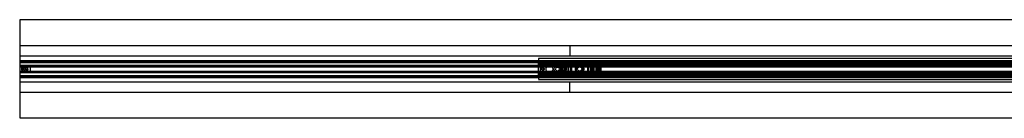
# Model space of a CAD drawing. Header units: millimetres. Extents: x -2050 to 2050, y -94 to 94.
# Tile 1 of 3: x -2050 to -161, y -94 to 94. Entities that reach past the tile are written whole.
import ezdxf

# ---------------------------------------------------------------- set-up
doc = ezdxf.new("R2010")
doc.units = ezdxf.units.MM
doc.header["$LTSCALE"] = 10
doc.linetypes.add('ALLCAD_Strich', pattern=[0.2, 0.15, -0.05])
doc.layers.add('BESCH_KONT_sich_schn_grun_2d', color=10, linetype='Continuous')

msp = doc.modelspace()

# ---------------------------------------------------------------- linework, layer by layer
at = {"layer": 'BESCH_KONT_sich_schn_grun_2d', "linetype": 'ALLCAD_Strich'}
for p, q in [((-2050, 94), (-2050, -94)), ((2050, 94), (-2050, 94)), ((2050, 44), (-2050, 44)), ((-995, 44), (-995, 25)), ((-2050, 25), (2050, 25)), ((-1055, 20), (-1055, 10)), ((0, 20), (-1055, 20)), ((-2050, 16.5), (2050, 16.5)), ((-2050, 14), (2050, 14)), ((-2050, 12.4), (2050, 12.4)), ((-2030, 7), (-2050, 7)), ((2050, 7), (-2050, 7)), ((-2050, 6), (172, 6)), ((-2050, 5.5), (-2050, 5.5)), ((-2050, 5.5), (-2050, 5.5)), ((-2050, 5.5), (-2050, 5.5)), ((-2050, 5.5), (-2050, 5.5)), ((-2050, 5.5), (-2050, 5.5)), ((-2050, 5.5), (-2050, 5.5)), ((-2050, 5.5), (-2050, 5.5)), ((-2050, 5.5), (-2050, 5.5)), ((-2050, 5.5), (-2050, 5.5)), ((-2050, 5.5), (2050, 5.5)), ((-2050, 5.5), (-2050, 5.5)), ((-2050, 5.5), (-2050, 5.5)), ((-2050, 5.5), (-2050, 5.5)), ((-2050, 5.5), (-2050, 5.5)), ((-2050, 5.5), (-2050, 5.5)), ((-2050, 5.5), (-2050, 5.5)), ((-2050, 5.5), (-2050, 5.5)), ((-2050, 5.5), (-2050, 5.5)), ((-2050, 5.5), (-2050, 5.5)), ((-2050, 5.5), (-2050, 5.5)), ((-2050, 5.5), (-2050, 5.5)), ((-2050, 5.5), (-2050, 5.5)), ((-2050, 5.5), (-2050, 5.5)), ((-2050, 5.5), (-2050, 5.5)), ((-2050, 5.5), (-2050, 5.5)), ((-2050, 5.5), (-2050, 5.5)), ((-2050, 5.5), (-2050, 5.5)), ((-2050, 5.5), (-2050, 5.5)), ((-2050, 5.5), (-2050, 5.5)), ((-2050, 5.5), (-2050, 5.5)), ((-2050, 5.5), (-2050, 5.5)), ((-2050, 4.5), (2050, 4.5)), ((-2050, 4), (2050, 4)), ((-2040, 6.5), (-2040, 4.5)), ((2040, 6.5), (-2040, 6.5)), ((2040, 4.5), (-2040, 4.5)), ((-2030, 7), (-2030, -7)), ((-2030, 0), (-2030, 0)), ((-2030, 0), (-2030, 0)), ((-2030, 0), (-2030, 0)), ((-2030, 0), (-2030, 0)), ((-2030, 0), (-2030, 0)), ((-2030, 0), (-2030, 0)), ((-2030, 0), (-2030, 0)), ((-2030, 0), (-2030, 0)), ((-2030, 0), (-2030, 0)), ((-2030, 0), (-2030, 0)), ((-2030, 0), (-2030, 0)), ((-2030, 0), (-2030, 0)), ((-2030, 0), (-2030, 0)), ((-2030, 0), (-2030, 0)), ((-2030, 0), (-2030, 0)), ((-2030, 0), (-2030, 0)), ((-2030, 0), (-2030, 0)), ((-1055, 10), (-1055, 11)), ((-0.5, 11), (-1055, 11)), ((-950, 10), (-1055, 10)), ((-1055, -10), (-1055, 10)), ((-1051, 10), (-1055, 10)), ((-1055, -10), (-1055, 10)), ((-10.5, 9), (-1055, 9)), ((-1052, 9), (-1052, -9)), ((-1051, 10), (-1051, 10)), ((-1051, 10), (-1051, 10)), ((-1051, 10), (-1051, 10)), ((-1051, 10), (-1051, 10)), ((-1051, 10), (-1051, 10)), ((-1051, 10), (-1051, 10)), ((-1051, 10), (-1051, 10)), ((-1051, 10), (-1051, 10)), ((-1051, 10), (-1051, 10)), ((-1051, 10), (-1051, -10)), ((-1051, 10), (-1051, 10)), ((-1051, 10), (-1051, 10)), ((-1051, 10), (-1051, 10)), ((-1051, 10), (-1051, 10)), ((-1051, 10), (-1051, 10)), ((-1051, 10), (-1051, 10)), ((-1051, 10), (-1051, 10)), ((-1051, 10), (-1051, 10)), ((-1051, 10), (-1051, 10)), ((-1051, 10), (-1051, 10)), ((-1051, 10), (-1051, 10)), ((-1051, 10), (-1051, 10)), ((-1051, 10), (-1051, 10)), ((-1051, 10), (-1051, 10)), ((-1051, 10), (-1051, 10)), ((-1051, 10), (-1051, 10)), ((-1051, 10), (-1051, 10)), ((-1051, 10), (-1051, 10)), ((-1051, 10), (-1051, 10)), ((-1051, 10), (-1051, 10)), ((-1051, 10), (-1051, 10)), ((-1051, 10), (-1051, 10)), ((-952, 9.5), (-1051, 9.5)), ((-1046, 7.5), (-1046, 4)), ((-1046, 7.5), (-952, 7.5)), ((-1046, -4), (-1046, 4)), ((-1014.5, 11.5), (-1017.5, 11.5)), ((-1017.5, 4.5), (-1017.5, 11.5)), ((-1017.5, 2), (-1017.5, 4.5)), ((-1016, 2), (-1017.5, 2)), ((-1016, 2), (-1016, 4.5)), ((-1016, 2), (-1006.5, 2)), ((-1014.5, 4.5), (-1014.5, 11.5)), ((-1014, 2), (-1014, 4.5)), ((-1013.5, 4.5), (-1013.5, 2)), ((-1011, 0), (-1011, 0)), ((-1011, 0), (-1011, 0)), ((-1011, 0), (-1011, 0)), ((-1011, 0), (-1011, 0)), ((-1011, 0), (-1011, 0)), ((-1011, 0), (-1011, 0)), ((-1011, 0), (-1011, 0)), ((-1011, 0), (-1011, 0)), ((-1011, 0), (-1011, 0)), ((-1011, 0), (-1011, 0)), ((-1011, 0), (-1011, 0)), ((-1011, 0), (-1011, 0)), ((-1011, 0), (-1011, 0)), ((-1011, 0), (-1011, 0)), ((-1011, 0), (-1011, 0)), ((-1011, 0), (-1011, 0)), ((-1011, 0), (-1011, 0)), ((-1011, 0), (-1011, 0)), ((-1010, 2), (-1010, 4.5)), ((-1008, -3), (-1008, 3)), ((-1006.9, 4.5), (-1006.9, 2)), ((-1004.6, 11.7), (-1006.2, 5.7)), ((-1006.2, 5.7), (-983.8, 5.7)), ((-995, 11.7), (-1004.6, 11.7)), ((-1003.5, 4.5), (-1003.5, -4.5)), ((-1003, 3), (-1003, -3)), ((-990, 12), (-1000, 12)), ((-1000, 11.7), (-1000, 12)), ((-1000, -9), (-1000, 9)), ((-999, 5.5), (-999, 4.5)), ((-997.6, 4.5), (-997.6, -4.5)), ((-997.5, 11.7), (-997.5, 5.7)), ((-997.5, 5.5), (-997.5, 4.5)), ((-997.5, 4.5), (-997.5, -4.5)), ((-997, -12), (-997, 12)), ((-985.4, 11.7), (-995, 11.7)), ((-993, -12), (-993, 12)), ((-992.5, 11.7), (-992.5, 5.7)), ((-992.5, 5.5), (-992.5, 4.5)), ((-992.5, 4.5), (-992.5, -4.5)), ((-991.8, 4.5), (-991.8, -4.5)), ((-961, 7.5), (-991, 7.5)), ((-991, 5.5), (-991, 7.5)), ((-991, 5.5), (-991, 4.5)), ((-991, -4.5), (-991, 4.5)), ((-990, 11.7), (-990, 12)), ((-985.4, 11.7), (-983.8, 5.7)), ((-966.6, 11.7), (-968.2, 5.7)), ((-968.2, 5.7), (-945.8, 5.7)), ((-957, 11.7), (-966.6, 11.7)), ((-952, 12), (-962, 12)), ((-962, 11.7), (-962, 12)), ((-961, 7.5), (-961, 5.5)), ((-961, 4.5), (-961, 5.5)), ((-961, 4.5), (-961, -4.5)), ((-960, 4.5), (-960, -4.5)), ((-959.5, 11.7), (-959.5, 5.7)), ((-959.5, 4.5), (-959.5, 5.5)), ((-959.5, 4.5), (-959.5, -4.5)), ((-959, -12), (-959, 12)), ((-947.4, 11.7), (-957, 11.7)), ((-955, -12), (-955, 12)), ((-954.5, 11.7), (-954.5, 5.7)), ((-954.5, 4.5), (-954.5, 5.5)), ((-954.5, 4.5), (-954.5, -4.5)), ((-954.3, 4.5), (-954.3, -4.5)), ((-953, 4.5), (-953, 5.5)), ((-952.1, 4.5), (-952.1, -4.5)), ((-952, 11.7), (-952, 12)), ((-952, 9.5), (-952, 4)), ((-952, 4), (-952, -4)), ((-951.6, 4.5), (-951.6, -4.5)), ((-105, 10), (-950, 10)), ((-948.6, 4.5), (-948.6, -4.5)), ((-947.4, 11.7), (-945.8, 5.7)), ((-945.2, 4.5), (-945.2, -4.5)), ((-943.3, 4.5), (-943.3, 10.5)), ((-943.3, 10.5), (-935.5, 10.5)), ((-943.3, -4.5), (-943.3, 4.5)), ((-943.3, 3.7), (-943, 3.7)), ((-943.3, 3.7), (-943.3, -3.8)), ((-942, 10.5), (-942, 10.5)), ((-942, 10.5), (-942, 10.5)), ((-942, 10.5), (-942, 10.5)), ((-942, 10.5), (-942, 10.5)), ((-942, 10.5), (-942, 10.5)), ((-942, 10.5), (-942, 10.5)), ((-942, 10.5), (-942, 10.5)), ((-942, 10.5), (-942, 10.5)), ((-942, 10.5), (-942, 10.5)), ((-942, 10.5), (-942, 10.5)), ((-942, 10.5), (-942, 10.5)), ((-942, 10.5), (-942, 10.5)), ((-942, 10.5), (-942, 10.5)), ((-942, 10.5), (-942, 10.5)), ((-942, 10.5), (-942, 10.5)), ((-942, 10.5), (-942, 10.5)), ((-942, 10.5), (-942, 10.5)), ((-942, 10.5), (-942, 10.5)), ((-942, 10.5), (-942, 10.5)), ((-942, 10.5), (-942, 10.5)), ((-942, 10.5), (-942, 10.5)), ((-942, 10.5), (-942, -10.5)), ((-942, 10.5), (-942, 10.5)), ((-942, 10.5), (-942, 10.5)), ((-942, 10.5), (-942, 10.5)), ((-942, 10.5), (-942, 10.5)), ((-942, 10.5), (-942, 10.5)), ((-942, 10.5), (-942, 10.5)), ((-942, 10.5), (-942, 10.5)), ((-942, 10.5), (-942, 10.5)), ((-942, 10.5), (-942, 10.5)), ((-940.4, 10.5), (-940.4, -10.5)), ((-938.4, 10.5), (-938.4, -10.5)), ((-936.8, 10.5), (-936.8, -10.5)), ((-936.2, 10.5), (-936.2, -10.5)), ((-935.5, 10.5), (-935.5, 10.5)), ((-935.5, 10.5), (-935.5, 10.5)), ((-935.5, 10.5), (-935.5, -10.5)), ((-935.5, 10.5), (-935.5, -10.5)), ((-2050, -4), (2050, -4)), ((-2050, -4.5), (2050, -4.5)), ((-2050, -5.5), (2050, -5.5)), ((-2050, -6), (172, -6)), ((-2030, -7), (-2050, -7)), ((-2050, -7), (2050, -7)), ((-2050, -12.4), (2050, -12.4)), ((-2050, -14), (2050, -14)), ((-2050, -16.5), (2050, -16.5)), ((-2040, -6.5), (-2040, -4.5)), ((-2040, -4.5), (-44, -4.5)), ((-2040, -6.5), (-44, -6.5)), ((-2030, 0), (-2030, 0)), ((-2030, 0), (-2030, 0)), ((-2030, 0), (-2030, 0)), ((-2030, 0), (-2030, 0)), ((-2030, 0), (-2030, 0)), ((-2030, 0), (-2030, 0)), ((-2030, 0), (-2030, 0)), ((-2030, 0), (-2030, 0)), ((-2030, 0), (-2030, 0)), ((-2030, 0), (-2030, 0)), ((-2030, 0), (-2030, 0)), ((-2030, 0), (-2030, 0)), ((-2030, 0), (-2030, 0)), ((-2030, 0), (-2030, 0)), ((-10.5, -9), (-1055, -9)), ((-1055, -10), (-950, -10)), ((-1055, -10), (-1055, -20)), ((-1055, -11), (-1055, -10)), ((-1051, -10), (-1055, -10)), ((-0.5, -11), (-1055, -11)), ((-952, -9.5), (-1051, -9.5)), ((-1046, -4), (-1046, -7.5)), ((-1046, -7.5), (-952, -7.5)), ((-1017.5, -4.5), (-1017.5, -2)), ((-1017.5, -2), (-1016, -2)), ((-1017.5, -11.5), (-1017.5, -4.5)), ((-1014.5, -11.5), (-1017.5, -11.5)), ((-1006.5, -2), (-1016, -2)), ((-1016, -4.5), (-1016, -2)), ((-1014.5, -11.5), (-1014.5, -4.5)), ((-1014, -4.5), (-1014, -2)), ((-1013.5, -2), (-1013.5, -4.5)), ((-1011, 0), (-1011, 0)), ((-1011, 0), (-1011, 0)), ((-1011, 0), (-1011, 0)), ((-1011, 0), (-1011, 0)), ((-1011, 0), (-1011, 0)), ((-1011, 0), (-1011, 0)), ((-1011, 0), (-1011, 0)), ((-1010, -4.5), (-1010, -2)), ((-1006.9, -2), (-1006.9, -4.5)), ((-1006.2, -5.8), (-983.8, -5.8)), ((-1004.6, -11.8), (-1006.2, -5.8)), ((-995, -11.8), (-1004.6, -11.8)), ((-1000, -12), (-1000, -11.8)), ((-990, -12), (-1000, -12)), ((-999, -4.5), (-999, -5.5)), ((-997.5, -4.5), (-997.5, -5.5)), ((-997.5, -5.8), (-997.5, -11.8)), ((-985.4, -11.8), (-995, -11.8)), ((-992.5, -4.5), (-992.5, -5.5)), ((-992.5, -5.8), (-992.5, -11.8)), ((-991, -4.5), (-991, -5.5)), ((-991, -7.5), (-991, -5.5)), ((-961, -7.5), (-991, -7.5)), ((-990, -12), (-990, -11.8)), ((-985.4, -11.8), (-983.8, -5.8)), ((-968.2, -5.8), (-945.8, -5.8)), ((-966.6, -11.8), (-968.2, -5.8)), ((-957, -11.8), (-966.6, -11.8)), ((-962, -12), (-962, -11.8)), ((-952, -12), (-962, -12)), ((-961, -5.5), (-961, -4.5)), ((-961, -5.5), (-961, -7.5)), ((-959.5, -5.5), (-959.5, -4.5)), ((-959.5, -5.8), (-959.5, -11.8)), ((-947.4, -11.8), (-957, -11.8)), ((-954.5, -5.5), (-954.5, -4.5)), ((-954.5, -5.8), (-954.5, -11.8)), ((-953, -5.5), (-953, -4.5)), ((-952, -4), (-952, -9.5)), ((-952, -12), (-952, -11.8)), ((-105, -10), (-950, -10)), ((-947.4, -11.8), (-945.8, -5.8)), ((-943, -3.8), (-943.3, -3.8)), ((-943.3, -10.5), (-943.3, -4.5)), ((-935.5, -10.5), (-943.3, -10.5)), ((-935.5, -10.5), (-935.5, -10.5)), ((-935.5, -10.5), (-935.5, -10.5)), ((2050, -25), (-2050, -25)), ((-1055, -20), (0, -20)), ((-995, -44), (-995, -25)), ((-2050, -44), (2050, -44)), ((2050, -94), (-2050, -94))]:
    msp.add_line(p, q, dxfattribs=at)
for centre, radius in [((-2040, 0), 5.5), ((-2040, 0), 4.5), ((-2040, 0), 2), ((-1046.5, 0), 2.5), ((-1034, 0), 6.5), ((-1018, 0), 7), ((-1018, 0), 4), ((-976, 0), 8), ((-976, 0), 6.5), ((-976, 0), 4), ((-976, 0), 4)]:
    msp.add_circle(centre, radius, dxfattribs=at)
for centre, radius, start, end in [((-2040, 0), 6.5, 90, 270), ((-2040, 0), 4.5, 90, 270), ((-1011, 0), 0.00217, 90, 180), ((-1011, 0), 0.00217, 180, 270), ((-1011, 0), 0.00093, 180, 270), ((-1011, 0), 0.00093, 90, 180), ((-1011, 0), 0.00271, 0, 90), ((-1011, 0), 0.00271, 90, 180), ((-1011, 0), 0.00271, 0, 90), ((-1011, 0), 0.00271, 90, 180), ((-1011, 0), 0.00116, 90, 180), ((-1011, 0), 0.00116, 360, 90), ((-1011, 0), 0.00116, 90, 180), ((-1011, 0), 0.00116, 360, 90), ((-1005.5, 3), 2.5, 0, 180), ((-1006.5, 0), 2, 270, 90), ((-976, 0), 6.5, 136.1869, 223.8131), ((-976, 0), 6.5, 316.1869, 43.8131), ((-950, 0), 10, 270, 90), ((-1011, 0), 0.00271, 180, 270), ((-1011, 0), 0.00271, 270, 360), ((-1011, 0), 0.00271, 180, 270), ((-1011, 0), 0.00271, 270, 360), ((-1011, 0), 0.00116, 180, 270), ((-1011, 0), 0.00116, 270, 0), ((-1011, 0), 0.00116, 180, 270), ((-1011, 0), 0.00116, 270, 0), ((-1005.5, -3), 2.5, 180, 0)]:
    msp.add_arc(centre, radius, start, end, dxfattribs=at)
for points, knots in [([(-939.8, 4.5), (-940.1, 4.5), (-940.5, 4.5), (-941.2, 4.3), (-941.5, 4.2), (-942, 4.1), (-942.1, 4.1), (-942.4, 4), (-942.6, 3.9), (-942.8, 3.9), (-942.8, 3.8), (-942.9, 3.8), (-942.9, 3.8), (-942.9, 3.8), (-942.9, 3.8), (-943, 3.8), (-943, 3.8), (-943, 3.8), (-943, 3.8), (-943, 3.7)], [1.722708, 1.722708, 1.722708, 1.722708, 2.727227, 2.727227, 3.731745, 3.731745, 4.178178, 4.178178, 4.62461, 4.62461, 4.729547, 4.729547, 4.834483, 4.834483, 4.870202, 4.870202, 4.877795, 4.877795, 4.885387, 4.885387, 4.885387, 4.885387]), ([(-935.5, 10.5), (-935.5, 10.1), (-935.5, 9.7), (-935.6, 8.9), (-935.6, 8.5), (-935.6, 7.7), (-935.7, 7.3), (-935.8, 6.6), (-935.9, 6.3), (-936.1, 5.9), (-936.2, 5.8), (-936.3, 5.5), (-936.4, 5.4), (-936.7, 5.2), (-936.8, 5.1), (-937, 4.9), (-937.2, 4.9), (-937.7, 4.7), (-938.1, 4.6), (-938.9, 4.5), (-939.4, 4.5), (-939.8, 4.5)], [15.435182, 15.435182, 15.435182, 15.435182, 16.554933, 16.554933, 17.82418, 17.82418, 19.093427, 19.093427, 20.362674, 20.362674, 21.03193, 21.03193, 21.701186, 21.701186, 22.370442, 22.370442, 23.039698, 23.039698, 24.647552, 24.647552, 26.164556, 26.164556, 26.164556, 26.164556]), ([(-943, -3.8), (-943, -3.8), (-943, -3.8), (-943, -3.8), (-943, -3.8), (-942.9, -3.8), (-942.9, -3.8), (-942.9, -3.8), (-942.9, -3.8), (-942.8, -3.8), (-942.8, -3.9), (-942.6, -3.9), (-942.4, -4), (-942.1, -4.1), (-942, -4.1), (-941.5, -4.2), (-941.2, -4.3), (-940.5, -4.5), (-940.1, -4.5), (-939.8, -4.5)], [4.885389, 4.885389, 4.885389, 4.885389, 4.892981, 4.892981, 4.900573, 4.900573, 4.936292, 4.936292, 5.041229, 5.041229, 5.146165, 5.146165, 5.592598, 5.592598, 6.03903, 6.03903, 7.043549, 7.043549, 8.048067, 8.048067, 8.048067, 8.048067]), ([(-939.8, -4.5), (-939.4, -4.5), (-938.9, -4.5), (-938.1, -4.6), (-937.7, -4.7), (-937.2, -4.9), (-937, -4.9), (-936.8, -5.1), (-936.7, -5.2), (-936.4, -5.4), (-936.3, -5.5), (-936.2, -5.8), (-936.1, -5.9), (-935.9, -6.3), (-935.8, -6.6), (-935.7, -7.3), (-935.6, -7.7), (-935.6, -8.5), (-935.6, -8.9), (-935.5, -9.7), (-935.5, -10.1), (-935.5, -10.5)], [4.406817, 4.406817, 4.406817, 4.406817, 5.92382, 5.92382, 7.531675, 7.531675, 8.200931, 8.200931, 8.870186, 8.870186, 9.539442, 9.539442, 10.208698, 10.208698, 11.477945, 11.477945, 12.747192, 12.747192, 14.016439, 14.016439, 15.13619, 15.13619, 15.13619, 15.13619])]:
    msp.add_open_spline(points, degree=3, knots=knots, dxfattribs=at)

doc.saveas('drawing.dxf')
